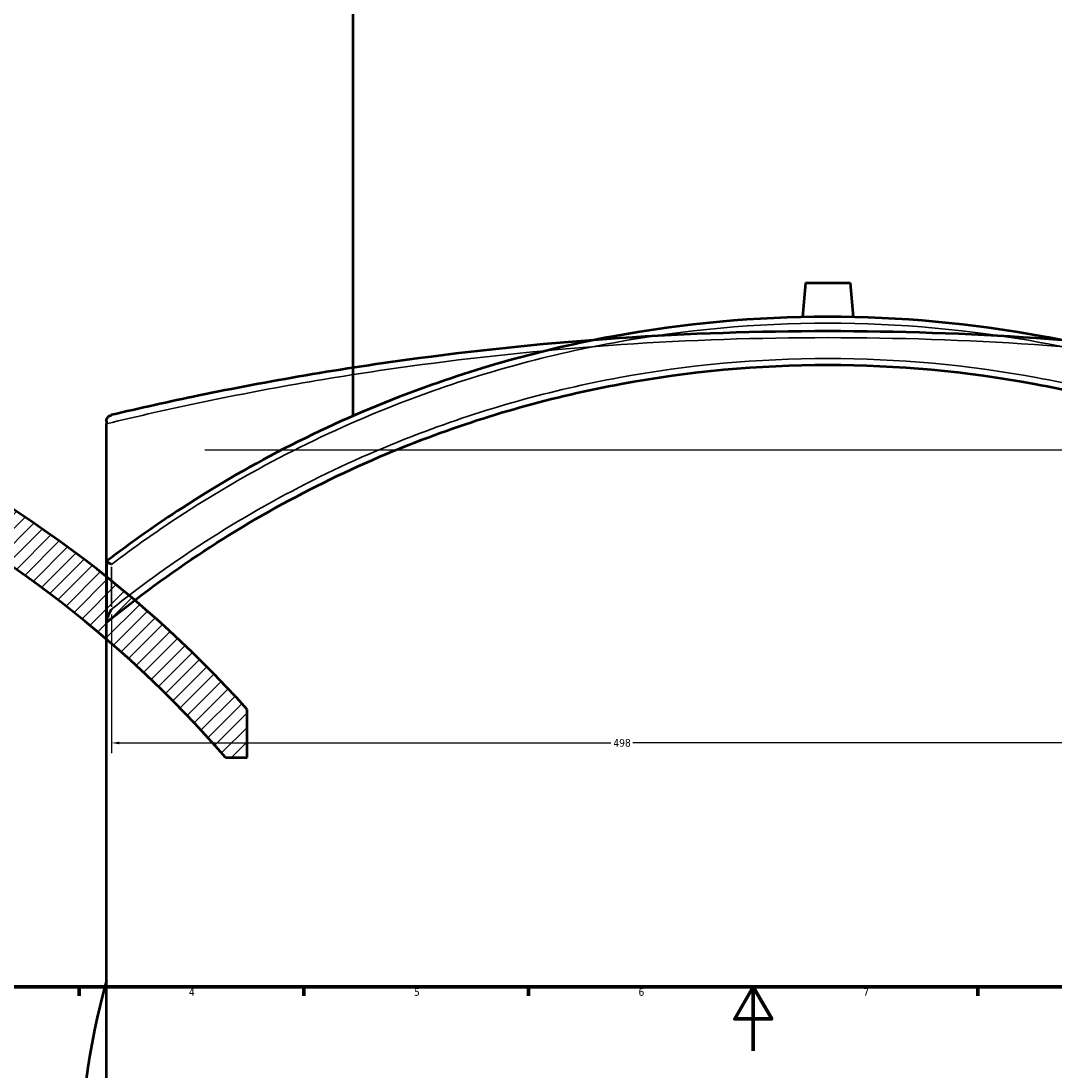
# Model space of a CAD drawing. Header units: millimetres. Extents: x -634 to 1181, y -305 to 948.
# Tile 5 of 13: x 192 to 515, y -6 to 321. Entities that reach past the tile are written whole.
import ezdxf

# ---------------------------------------------------------------- set-up
doc = ezdxf.new("R2010")
doc.units = ezdxf.units.MM
for name, color, linetype, lineweight in [('Border (ANSI)', 7, 'Continuous', 70), ('Dimension (ANSI)', 7, 'Continuous', 25), ('Hatch (ANSI)', 7, 'Continuous', 18), ('Sketch Geometry (ANSI)', 7, 'Continuous', 25), ('Visible (ANSI)', 7, 'Continuous', 50), ('Visible Narrow (ANSI)', 7, 'Continuous', 35)]:
    doc.layers.add(name, color=color, linetype=linetype, lineweight=lineweight)
doc.styles.add('Note Text (ANSI)', font='tahoma.ttf')
doc.dimstyles.new('Default - mm (ANSI)', dxfattribs={"dimtxt": 2.4, "dimasz": 2.5, "dimexe": 3.175, "dimexo": 1.6002, "dimgap": 0.8, "dimtad": 0, "dimtoh": 1, "dimdec": 0, "dimrnd": 1e-08, "dimzin": 4, "dimdsep": 46, "dimtxsty": 'Note Text (ANSI)', "dimcen": 0.09, "dimdle": 10, "dimclrd": 256, "dimclre": 256, "dimclrt": 5, "dimadec": 1, "dimazin": 1, "dimtfac": 1.27, "dimtofl": 0, "dimtmove": 0, "dimatfit": 3, "dimfxl": 1, "dimtolj": 1, "dimtzin": 4, "dimlwd": -1, "dimlwe": -1, "dimarcsym": 0})

# ---------------------------------------------------------------- blocks, each defined once
blk = doc.blocks.new('Borders Default Border')
at = {"layer": 'Border (ANSI)'}
for p, q in [((210.25, 20), (210.25, 17.2)), ((280.33, 20), (280.33, 17.2)), ((350.42, 20), (350.42, 17.2)), ((490.58, 20), (490.58, 17.2))]:
    blk.add_line(p, q, dxfattribs=at)
at = {"layer": 'Border (ANSI)', "flags": 128}
for points in [[(20, 20), (20, 574), (821, 574), (821, 20), (20, 20)], [(420.5, 0), (420.5, 20), (414.73, 10), (426.27, 10), (420.5, 20)]]:
    blk.add_lwpolyline(points, dxfattribs=at)
at = {"layer": 'Border (ANSI)', "color": 5, "true_color": 0x0000ff, "char_height": 2.4, "attachment_point": 7, "style": 'Note Text (ANSI)'}
for s, insert in [('4', (244.45, 17.2)), ('5', (314.67, 17.15)), ('6', (384.69, 17.15)), ('7', (454.8, 17.2))]:
    blk.add_mtext(s, dxfattribs=dict(at, insert=insert))
blk = doc.blocks.new('*D6')
at = {"layer": 'Defpoints', "color": 0, "transparency": 16777216}
for p in [(220.27, 137.8), (718.73, 106.56), (718.73, 96.07)]:
    blk.add_point(p, dxfattribs=at)
at = {"layer": 'Dimension (ANSI)', "transparency": 16777216}
for p, q in [((220.27, 136.2), (220.27, 92.89)), ((222.77, 96.07), (376.06, 96.07)), ((716.23, 96.07), (382.89, 96.07))]:
    blk.add_line(p, q, dxfattribs=at)
for points in [[(222.77, 96.48), (222.77, 95.65), (220.27, 96.07)], [(716.23, 96.48), (716.23, 95.65), (718.73, 96.07)]]:
    blk.add_solid(points, dxfattribs=at)
at = {"layer": 'Dimension (ANSI)', "color": 5, "transparency": 16777216, "insert": (376.86, 97.32), "char_height": 2.4, "attachment_point": 1, "style": 'Note Text (ANSI)'}
blk.add_mtext('\\A1;498', dxfattribs=at)

msp = doc.modelspace()

# ---------------------------------------------------------------- hatches: boundary and pattern name
at = {"layer": 'Hatch (ANSI)'}
h = msp.add_hatch(dxfattribs=at)
h.set_pattern_fill('ANSI31', color=256, scale=25.4, style=0)
h.set_pattern_definition([(45, (0, 0), (-2.245064, 2.245064), [])])
edge = h.paths.add_edge_path()
edge.add_line((116.09, 271.32), (116.09, 205.99))
edge.add_ellipse((-12.41, -140.98), major_axis=(-346.97, 128.5), ratio=1, start_angle=270, end_angle=289.0832)
edge.add_line((-4.41, 228.93), (-4.41, 271.32))
edge.add_line((-4.41, 271.32), (-7.21, 271.32))
edge.add_line((-7.21, 271.32), (-7.21, 213.98))
edge.add_ellipse((-12.41, -140.98), major_axis=(354.96, -5.2), ratio=1, start_angle=41.7617, end_angle=90, ccw=False)
edge.add_line((255.83, 91.56), (262.59, 91.56))
edge.add_line((262.59, 91.56), (262.59, 106.56))
edge.add_ellipse((-12.41, -140.98), major_axis=(-247.54, 275), ratio=1, start_angle=270, end_angle=294.4302)
edge.add_line((135.59, 198.13), (135.59, 271.32))
edge.add_line((135.59, 271.32), (116.09, 271.32))
edge = h.paths.add_edge_path()
edge.add_line((-140.91, 205.99), (-140.91, 271.32))
edge.add_line((-140.91, 271.32), (-160.41, 271.32))
edge.add_line((-160.41, 271.32), (-160.41, 198.13))
edge.add_ellipse((-12.41, -140.98), major_axis=(-339.11, -148), ratio=1, start_angle=270, end_angle=283.8747)
edge.add_line((-237.41, 152.75), (-237.41, 133.61))
edge.add_ellipse((-12.41, -140.98), major_axis=(274.59, 225), ratio=1, start_angle=51.508, end_angle=90, ccw=False)
edge.add_line((-17.61, 213.98), (-17.61, 271.32))
edge.add_line((-17.61, 271.32), (-20.41, 271.32))
edge.add_line((-20.41, 271.32), (-20.41, 228.93))
edge.add_ellipse((-12.41, -140.98), major_axis=(-369.91, -8), ratio=1, start_angle=270, end_angle=289.0832)

# ---------------------------------------------------------------- linework, layer by layer
at = {"layer": 'Sketch Geometry (ANSI)'}
msp.add_line((249.38, 187.51), (669.18, 187.51), dxfattribs=at)
at = {"layer": 'Visible (ANSI)'}
for p, q in [((295.73, 198.13), (295.73, 409.02)), ((436.73, 239.62), (435.8, 228.93)), ((436.73, 239.62), (450.73, 239.62)), ((450.73, 239.62), (451.67, 228.93)), ((218.73, 196.44), (218.73, 195.66)), ((218.73, -276.62), (218.73, 195.66)), ((218.73, 152.75), (218.73, 152.73)), ((218.73, 152.73), (218.73, 133.8)), ((218.73, 133.8), (218.73, 133.61)), ((262.59, 91.56), (262.59, 106.56)), ((255.83, 91.56), (262.59, 91.56))]:
    msp.add_line(p, q, dxfattribs=at)
for centre, radius, start, end in [((-12.41, -140.98), 355, 40.9224, 89.1607), ((-12.41, -140.98), 370, 41.9916, 66.4218), ((443.73, -40.48), 233.5, 164.4929, 195.5071)]:
    msp.add_arc(centre, radius, start, end, dxfattribs=at)
for points, knots in [([(667.94, 153.35), (658.12, 160.83), (647.91, 167.83), (617.69, 186.39), (596.83, 196.66), (554.31, 212.81), (532.7, 218.86), (488.63, 226.97), (466.18, 229.02), (443.73, 229.02), (421.28, 229.02), (398.83, 226.97), (354.77, 218.86), (333.16, 212.81), (287.78, 195.58), (264.32, 183.66), (234.32, 164.21), (226.41, 158.62), (218.73, 152.75)], [-51.50341, -51.50341, -51.50341, -51.50341, -47.752567, -47.752567, -40.766615, -40.766615, -34.067938, -34.067938, -27.369257, -27.369257, -27.369257, -20.670575, -20.670575, -13.971899, -13.971899, -6.070096, -6.070096, -3.13475, -3.13475, -3.13475, -3.13475]), ([(667.19, 198.39), (655.84, 201.08), (643.91, 203.69), (612.46, 209.91), (592.27, 213.3), (551.04, 218.77), (530.07, 220.9), (487.31, 223.78), (465.52, 224.52), (443.73, 224.52), (421.95, 224.52), (400.16, 223.78), (357.4, 220.9), (336.43, 218.77), (292.09, 212.88), (269.04, 208.89), (238.17, 202.5), (229.05, 200.47), (220.27, 198.39)], [6.897982, 6.897982, 6.897982, 6.897982, 11.325913, 11.325913, 18.114869, 18.114869, 24.637524, 24.637524, 31.160183, 31.160183, 31.160183, 37.682843, 37.682843, 44.205498, 44.205498, 51.999391, 51.999391, 55.422351, 55.422351, 55.422351, 55.422351]), ([(218.73, 133.61), (228.44, 141.56), (238.57, 149.01), (270.38, 169.86), (293.25, 181.57), (337.25, 198.35), (358.06, 204.2), (400.49, 212.04), (422.11, 214.02), (443.73, 214.02), (465.35, 214.02), (486.97, 212.04), (529.41, 204.2), (550.22, 198.35), (591.13, 182.74), (611.17, 172.84), (642.38, 153.59), (654.21, 145.26), (665.48, 136.24)], [-55.850006, -55.850006, -55.850006, -55.850006, -51.999391, -51.999391, -44.205498, -44.205498, -37.682843, -37.682843, -31.160183, -31.160183, -31.160183, -24.637524, -24.637524, -18.114869, -18.114869, -11.325913, -11.325913, -6.897982, -6.897982, -6.897982, -6.897982]), ([(218.73, 196.44), (218.73, 196.59), (218.75, 196.73), (218.82, 197.05), (218.89, 197.24), (219.12, 197.66), (219.31, 197.87), (219.75, 198.21), (220.01, 198.32), (220.27, 198.38), (220.27, 198.39), (220.27, 198.39)], [-0.5694954, -0.5694954, -0.5694954, -0.5694954, -0.4884724, -0.4884724, -0.3582828, -0.3582828, -0.1817141, -0.1817141, 0, 0, 0.0014395, 0.0014395, 0.0014395, 0.0014395]), ([(220.27, 151.76), (220.27, 151.76), (220.27, 151.76), (220.07, 151.86), (219.88, 151.96), (219.53, 152.16), (219.38, 152.25), (219.08, 152.43), (218.94, 152.52), (218.78, 152.66), (218.73, 152.71), (218.73, 152.73)], [-0.2864662, -0.2864662, -0.2864662, -0.2864662, -0.2857599, -0.2857599, -0.2181872, -0.2181872, -0.151775, -0.151775, -0.0722606, -0.0722606, 0, 0, 0, 0]), ([(218.73, 133.8), (218.73, 133.87), (218.75, 133.97), (218.82, 134.26), (218.89, 134.5), (219.12, 135.17), (219.31, 135.64), (219.75, 136.69), (220.01, 137.25), (220.27, 137.79), (220.27, 137.8), (220.27, 137.8)], [-0.5694954, -0.5694954, -0.5694954, -0.5694954, -0.4884724, -0.4884724, -0.3582828, -0.3582828, -0.1817141, -0.1817141, 0, 0, 0.0014395, 0.0014395, 0.0014395, 0.0014395])]:
    msp.add_open_spline(points, degree=3, knots=knots, dxfattribs=at)
at = {"layer": 'Visible Narrow (ANSI)'}
msp.add_line((220.27, 138.5), (220.27, 151.06), dxfattribs=at)
for points, knots in [([(220.27, 151.76), (227.67, 157.38), (235.3, 162.74), (264.92, 181.91), (288.31, 193.76), (333.53, 210.9), (355.07, 216.92), (398.98, 224.98), (421.36, 227.02), (443.73, 227.02), (466.11, 227.02), (488.48, 224.98), (532.4, 216.92), (553.94, 210.9), (596.32, 194.83), (617.11, 184.62), (647.22, 166.16), (657.4, 159.2), (667.19, 151.76)], [3.235129, 3.235129, 3.235129, 3.235129, 6.070096, 6.070096, 13.971899, 13.971899, 20.670575, 20.670575, 27.369257, 27.369257, 27.369257, 34.067938, 34.067938, 40.766615, 40.766615, 47.752567, 47.752567, 51.50341, 51.50341, 51.50341, 51.50341]), ([(218.73, 195.66), (228.44, 198.01), (238.57, 200.3), (270.38, 206.92), (293.25, 210.91), (337.25, 216.78), (358.06, 218.91), (400.49, 221.78), (422.11, 222.52), (443.73, 222.52), (465.35, 222.52), (486.97, 221.78), (529.41, 218.91), (550.22, 216.78), (591.13, 211.32), (611.17, 207.94), (642.38, 201.73), (654.21, 199.13), (665.48, 196.44)], [-55.850006, -55.850006, -55.850006, -55.850006, -51.999391, -51.999391, -44.205498, -44.205498, -37.682843, -37.682843, -31.160183, -31.160183, -31.160183, -24.637524, -24.637524, -18.114869, -18.114869, -11.325913, -11.325913, -6.897982, -6.897982, -6.897982, -6.897982]), ([(667.19, 137.8), (655.84, 146.87), (643.91, 155.25), (612.46, 174.61), (592.27, 184.57), (551.04, 200.26), (530.07, 206.15), (487.31, 214.02), (465.52, 216.02), (443.73, 216.02), (421.95, 216.02), (400.16, 214.02), (357.4, 206.15), (336.43, 200.26), (292.09, 183.38), (269.04, 171.61), (238.17, 151.41), (229.05, 144.81), (220.27, 137.8)], [6.897982, 6.897982, 6.897982, 6.897982, 11.325913, 11.325913, 18.114869, 18.114869, 24.637524, 24.637524, 31.160183, 31.160183, 31.160183, 37.682843, 37.682843, 44.205498, 44.205498, 51.999391, 51.999391, 55.422351, 55.422351, 55.422351, 55.422351])]:
    msp.add_open_spline(points, degree=3, knots=knots, dxfattribs=at)

# ---------------------------------------------------------------- block references
msp.add_blockref('Borders Default Border', (0, 0))

# ---------------------------------------------------------------- dimensions: what is measured, and where the dimension line sits
at = {"layer": 'Dimension (ANSI)'}
dim = msp.add_linear_dim(base=(718.73, 96.07), p1=(220.27, 137.8), p2=(718.73, 106.56), angle=180, dimstyle='Default - mm (ANSI)', override={"dimgap": 0.8, "dimtoh": 0, "dimdec": 0, "dimse2": 1, "dimtol": 0, "dimlim": 0, "dimtp": 0, "dimtm": 0, "dimtdec": 2, "dimatfit": 1}, dxfattribs=at)
dim.commit()
dim.dimension.update_dxf_attribs({"geometry": '*D6', "text_midpoint": (379.48, 96.07), "dimtype": 160})

doc.saveas('drawing.dxf')
